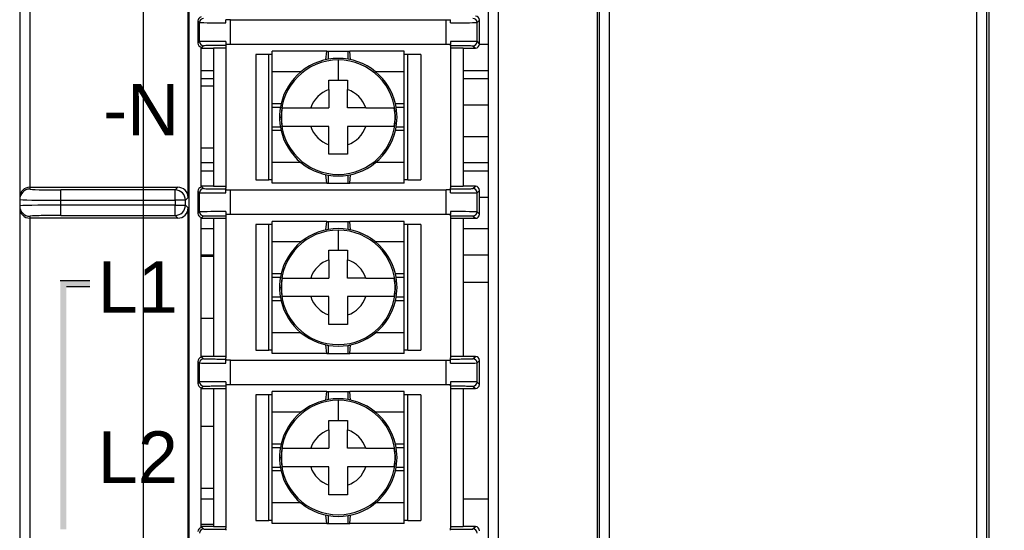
# Model space of a CAD drawing. Extents: x 14074 to 14381, y -3030 to -2703.
# Tile 12 of 18: x 14074 to 14122, y -2818 to -2794. Entities that reach past the tile are written whole.
import ezdxf

# ---------------------------------------------------------------- set-up
doc = ezdxf.new("R2010")
doc.units = 0
doc.layers.get('0').update_dxf_attribs({"linetype": 'CONTINUOUS'})
doc.layers.get('DEFPOINTS').update_dxf_attribs({"color": 8, "linetype": 'CONTINUOUS'})
doc.styles.add('DIMEMSIONS', font='isocp.shx', dxfattribs={"bigfont": 'chineset.shx'})
doc.styles.get("Standard").update_dxf_attribs({"font": 'PMingLiU.ttf'})
doc.dimstyles.new('ISO-25', dxfattribs={"dimtxt": 3, "dimasz": 3, "dimexe": 1, "dimexo": 1, "dimgap": 2, "dimtad": 2, "dimtih": 1, "dimtoh": 1, "dimtxsty": 'STANDARD', "dimcen": 0, "dimclrd": 256, "dimclre": 256, "dimclrt": 256, "dimazin": 3, "dimtfac": 1, "dimtmove": 0, "dimatfit": 3})

# ---------------------------------------------------------------- blocks, each defined once
blk = doc.blocks.new('*D5')
for p, q in [((14080.498, -2882.175), (14080.498, -2718.393)), ((14138.498, -2732.175), (14138.498, -2718.393)), ((14083.498, -2719.393), (14135.498, -2719.393))]:
    blk.add_line(p, q)
for points in [[(14083.498, -2718.893), (14083.498, -2719.893), (14080.498, -2719.393)], [(14135.498, -2718.893), (14135.498, -2719.893), (14138.498, -2719.393)]]:
    blk.add_solid(points)
at = {"layer": 'DEFPOINTS', "color": 0}
for p in [(14138.498, -2719.393), (14138.498, -2733.175), (14080.498, -2883.175)]:
    blk.add_point(p, dxfattribs=at)
at = {"insert": (14109.498, -2715.695), "char_height": 3, "attachment_point": 5}
blk.add_mtext('58', dxfattribs=at)
blk = doc.blocks.new('*D7')
for p, q in [((14139.498, -2733.175), (14153.144, -2733.175)), ((14152.144, -2736.175), (14152.144, -2880.175)), ((14081.498, -2883.175), (14153.144, -2883.175))]:
    blk.add_line(p, q)
for points in [[(14151.644, -2736.175), (14152.644, -2736.175), (14152.144, -2733.175)], [(14151.644, -2880.175), (14152.644, -2880.175), (14152.144, -2883.175)]]:
    blk.add_solid(points)
at = {"layer": 'DEFPOINTS', "color": 0}
for p in [(14138.498, -2733.175), (14080.498, -2883.175), (14152.144, -2883.175)]:
    blk.add_point(p, dxfattribs=at)
at = {"insert": (14157.008, -2808.175), "char_height": 3, "attachment_point": 5}
blk.add_mtext('150', dxfattribs=at)
blk = doc.blocks.new('*D8')
for p, q in [((14107.056, -2727.175), (14163.235, -2727.175)), ((14162.235, -2730.175), (14162.235, -2886.175)), ((14107.056, -2889.175), (14163.235, -2889.175))]:
    blk.add_line(p, q)
for points in [[(14161.735, -2730.175), (14162.735, -2730.175), (14162.235, -2727.175)], [(14161.735, -2886.175), (14162.735, -2886.175), (14162.235, -2889.175)]]:
    blk.add_solid(points)
at = {"layer": 'DEFPOINTS', "color": 0}
for p in [(14106.056, -2727.175), (14106.056, -2889.175), (14162.235, -2889.175)]:
    blk.add_point(p, dxfattribs=at)
at = {"insert": (14167.1, -2808.175), "char_height": 3, "attachment_point": 5}
blk.add_mtext('162', dxfattribs=at)

msp = doc.modelspace()

# ---------------------------------------------------------------- hatches: boundary and pattern name
h = msp.add_hatch(color=256)
h.dxf.hatch_style = 1
h.paths.add_polyline_path([(14076.465, -2818.403), (14076.765, -2818.403), (14076.765, -2806.642), (14077.904, -2806.642), (14077.904, -2806.342), (14076.465, -2806.342)])

# ---------------------------------------------------------------- linework, layer by layer
for p, q in [((14121.498, -2760.688), (14121.498, -2870.276)), ((14074.498, -2768.484), (14074.498, -2802.306)), ((14074.998, -2801.819), (14074.998, -2768.475)), ((14082.667, -2802.319), (14082.667, -2768.475)), ((14082.698, -2768.475), (14082.698, -2869.675)), ((14102.603, -2768.975), (14102.603, -2869.85)), ((14103.103, -2870.35), (14103.103, -2768.975)), ((14120.906, -2768.975), (14120.906, -2870.184)), ((14121.406, -2870.184), (14121.406, -2768.975)), ((14097.211, -2773.475), (14097.211, -2864.675)), ((14097.711, -2864.675), (14097.711, -2773.475)), ((14102.498, -2773.475), (14102.498, -2864.675)), ((14083.218, -2793.836), (14083.141, -2793.762)), ((14083.141, -2793.762), (14083.141, -2794.836)), ((14083.218, -2794.762), (14083.218, -2793.836)), ((14083.218, -2793.836), (14083.218, -2793.836)), ((14084.718, -2793.699), (14084.498, -2793.699)), ((14084.498, -2793.847), (14084.498, -2793.699)), ((14084.718, -2793.699), (14095.178, -2793.699)), ((14084.718, -2794.899), (14084.718, -2793.699)), ((14095.178, -2794.899), (14095.178, -2793.699)), ((14095.178, -2793.699), (14095.398, -2793.699)), ((14095.398, -2793.847), (14095.398, -2793.699)), ((14096.678, -2793.836), (14096.798, -2793.721)), ((14096.678, -2794.762), (14096.678, -2793.836)), ((14096.798, -2794.877), (14096.798, -2793.721)), ((14083.218, -2794.762), (14083.141, -2794.836)), ((14084.498, -2794.751), (14084.498, -2794.899)), ((14095.398, -2794.751), (14095.398, -2794.899)), ((14096.678, -2794.762), (14096.678, -2794.762)), ((14096.678, -2794.762), (14096.798, -2794.877)), ((14083.418, -2794.962), (14083.298, -2795.077)), ((14083.298, -2801.816), (14083.298, -2795.032)), ((14083.298, -2795.077), (14083.898, -2795.077)), ((14083.898, -2795.069), (14084.498, -2795.069)), ((14083.898, -2795.069), (14083.898, -2801.779)), ((14084.718, -2794.899), (14084.498, -2794.899)), ((14084.498, -2794.951), (14084.498, -2795.003)), ((14084.498, -2795.003), (14084.498, -2801.845)), ((14095.178, -2794.899), (14084.718, -2794.899)), ((14089.39, -2795.224), (14086.748, -2795.224)), ((14086.748, -2796.224), (14086.748, -2795.224)), ((14089.352, -2795.637), (14089.39, -2795.224)), ((14089.39, -2795.224), (14089.471, -2795.224)), ((14089.471, -2795.224), (14090.425, -2795.224)), ((14089.471, -2795.614), (14089.471, -2795.224)), ((14090.425, -2795.224), (14090.506, -2795.224)), ((14090.425, -2795.614), (14090.425, -2795.224)), ((14093.148, -2795.224), (14090.506, -2795.224)), ((14090.544, -2795.637), (14090.506, -2795.224)), ((14093.148, -2796.224), (14093.148, -2795.224)), ((14095.398, -2794.899), (14095.178, -2794.899)), ((14095.398, -2794.951), (14095.398, -2795.003)), ((14095.398, -2795.003), (14095.398, -2801.845)), ((14095.398, -2795.069), (14095.998, -2795.069)), ((14095.998, -2795.069), (14095.998, -2801.779)), ((14095.998, -2795.077), (14096.598, -2795.077)), ((14096.478, -2794.962), (14096.598, -2795.077)), ((14096.798, -2794.887), (14097.211, -2794.887)), ((14085.949, -2795.382), (14085.949, -2801.466)), ((14086.573, -2795.382), (14085.949, -2795.382)), ((14086.748, -2795.382), (14086.573, -2795.382)), ((14086.573, -2801.466), (14086.573, -2795.382)), ((14093.323, -2795.382), (14093.148, -2795.382)), ((14093.948, -2795.382), (14093.323, -2795.382)), ((14093.323, -2801.466), (14093.323, -2795.382)), ((14093.948, -2795.382), (14093.948, -2801.466)), ((14083.298, -2796.157), (14083.898, -2796.157)), ((14088.136, -2796.224), (14086.748, -2796.224)), ((14086.748, -2797.774), (14086.748, -2796.224)), ((14093.148, -2796.224), (14091.76, -2796.224)), ((14093.148, -2797.774), (14093.148, -2796.224)), ((14095.998, -2796.157), (14097.211, -2796.157)), ((14083.298, -2796.557), (14083.898, -2796.557)), ((14095.998, -2796.557), (14097.211, -2796.557)), ((14083.898, -2796.925), (14083.298, -2796.925)), ((14087.173, -2797.774), (14086.748, -2797.774)), ((14086.748, -2797.947), (14086.748, -2797.774)), ((14086.748, -2798.901), (14086.748, -2797.947)), ((14087.138, -2797.947), (14086.748, -2797.947)), ((14093.148, -2797.774), (14092.723, -2797.774)), ((14093.148, -2797.947), (14092.758, -2797.947)), ((14093.148, -2797.947), (14093.148, -2797.774)), ((14093.148, -2798.901), (14093.148, -2797.947)), ((14095.998, -2797.827), (14097.211, -2797.827)), ((14087.098, -2798.424), (14087.173, -2798.424)), ((14087.138, -2798.901), (14086.748, -2798.901)), ((14086.748, -2799.074), (14086.748, -2798.901)), ((14087.173, -2799.074), (14086.748, -2799.074)), ((14086.748, -2800.624), (14086.748, -2799.074)), ((14093.148, -2799.074), (14092.723, -2799.074)), ((14093.148, -2798.901), (14092.758, -2798.901)), ((14093.148, -2799.074), (14093.148, -2798.901)), ((14093.148, -2800.624), (14093.148, -2799.074)), ((14095.998, -2799.357), (14097.211, -2799.357)), ((14083.898, -2799.925), (14083.298, -2799.925)), ((14083.298, -2800.627), (14083.898, -2800.627)), ((14088.136, -2800.624), (14086.748, -2800.624)), ((14086.748, -2801.624), (14086.748, -2800.624)), ((14093.148, -2800.624), (14091.76, -2800.624)), ((14093.148, -2801.624), (14093.148, -2800.624)), ((14095.998, -2800.627), (14097.211, -2800.627)), ((14083.298, -2801.027), (14083.898, -2801.027)), ((14085.949, -2801.466), (14086.573, -2801.466)), ((14086.748, -2801.466), (14086.573, -2801.466)), ((14089.39, -2801.624), (14089.352, -2801.211)), ((14089.471, -2801.624), (14089.471, -2801.234)), ((14090.425, -2801.624), (14090.425, -2801.234)), ((14090.506, -2801.624), (14090.544, -2801.211)), ((14093.323, -2801.466), (14093.148, -2801.466)), ((14093.323, -2801.466), (14093.948, -2801.466)), ((14095.998, -2801.027), (14097.211, -2801.027)), ((14074.998, -2801.911), (14074.998, -2801.819)), ((14074.998, -2801.819), (14082.167, -2801.819)), ((14076.498, -2802.45), (14076.498, -2801.95)), ((14082.036, -2801.95), (14076.498, -2801.95)), ((14082.167, -2801.819), (14082.036, -2801.95)), ((14082.036, -2802.45), (14082.036, -2801.95)), ((14083.898, -2801.771), (14083.298, -2801.771)), ((14083.298, -2801.771), (14083.418, -2801.886)), ((14084.498, -2801.779), (14083.898, -2801.779)), ((14084.498, -2801.897), (14084.498, -2801.845)), ((14084.498, -2801.949), (14084.718, -2801.949)), ((14084.498, -2802.097), (14084.498, -2801.949)), ((14084.718, -2801.949), (14095.178, -2801.949)), ((14084.718, -2803.149), (14084.718, -2801.949)), ((14089.39, -2801.624), (14086.748, -2801.624)), ((14089.39, -2801.624), (14089.471, -2801.624)), ((14089.471, -2801.624), (14090.425, -2801.624)), ((14090.425, -2801.624), (14090.506, -2801.624)), ((14093.148, -2801.624), (14090.506, -2801.624)), ((14095.178, -2803.149), (14095.178, -2801.949)), ((14095.398, -2801.949), (14095.178, -2801.949)), ((14095.998, -2801.779), (14095.398, -2801.779)), ((14095.398, -2801.897), (14095.398, -2801.845)), ((14095.398, -2802.097), (14095.398, -2801.949)), ((14096.598, -2801.771), (14095.998, -2801.771)), ((14096.478, -2801.886), (14096.598, -2801.771)), ((14074.498, -2802.306), (14074.498, -2802.411)), ((14074.498, -2802.411), (14074.498, -2802.727)), ((14082.535, -2802.45), (14082.667, -2802.319)), ((14083.141, -2802.012), (14083.218, -2802.086)), ((14083.141, -2802.012), (14083.141, -2803.086)), ((14083.218, -2803.012), (14083.218, -2802.086)), ((14096.678, -2802.086), (14096.798, -2801.971)), ((14096.678, -2803.012), (14096.678, -2802.086)), ((14096.798, -2803.127), (14096.798, -2801.971)), ((14096.798, -2802.297), (14097.211, -2802.297)), ((14074.498, -2802.727), (14074.498, -2802.832)), ((14074.498, -2802.832), (14074.498, -2843.556)), ((14076.498, -2802.45), (14082.036, -2802.45)), ((14076.498, -2802.688), (14076.498, -2802.45)), ((14076.498, -2803.188), (14076.498, -2802.688)), ((14082.036, -2802.688), (14076.498, -2802.688)), ((14082.535, -2802.45), (14082.036, -2802.45)), ((14082.036, -2802.45), (14082.036, -2802.688)), ((14082.036, -2802.688), (14082.535, -2802.688)), ((14082.036, -2803.188), (14082.036, -2802.688)), ((14082.535, -2802.688), (14082.535, -2802.45)), ((14082.667, -2802.819), (14082.535, -2802.688)), ((14082.667, -2843.569), (14082.667, -2802.819)), ((14074.998, -2803.319), (14074.998, -2803.227)), ((14074.998, -2843.069), (14074.998, -2803.319)), ((14082.167, -2803.319), (14074.998, -2803.319)), ((14076.498, -2803.188), (14082.036, -2803.188)), ((14082.036, -2803.188), (14082.167, -2803.319)), ((14083.141, -2803.086), (14083.218, -2803.012)), ((14083.298, -2803.327), (14083.418, -2803.212)), ((14083.298, -2810.066), (14083.298, -2803.282)), ((14083.298, -2803.327), (14083.898, -2803.327)), ((14083.898, -2803.319), (14084.498, -2803.319)), ((14083.898, -2803.319), (14083.898, -2810.029)), ((14084.498, -2803.001), (14084.498, -2803.149)), ((14084.718, -2803.149), (14084.498, -2803.149)), ((14084.498, -2803.201), (14084.498, -2803.253)), ((14084.498, -2803.253), (14084.498, -2810.095)), ((14095.178, -2803.149), (14084.718, -2803.149)), ((14095.398, -2803.149), (14095.178, -2803.149)), ((14095.398, -2803.001), (14095.398, -2803.149)), ((14095.398, -2803.201), (14095.398, -2803.253)), ((14095.398, -2803.253), (14095.398, -2810.095)), ((14095.398, -2803.319), (14095.998, -2803.319)), ((14095.998, -2803.319), (14095.998, -2810.029)), ((14095.998, -2803.327), (14096.598, -2803.327)), ((14096.478, -2803.212), (14096.598, -2803.327)), ((14096.678, -2803.012), (14096.678, -2803.012)), ((14096.678, -2803.012), (14096.798, -2803.127)), ((14083.298, -2803.827), (14083.898, -2803.827)), ((14085.949, -2803.632), (14085.949, -2809.716)), ((14086.573, -2803.632), (14085.949, -2803.632)), ((14086.748, -2803.632), (14086.573, -2803.632)), ((14086.573, -2809.716), (14086.573, -2803.632)), ((14089.39, -2803.474), (14086.748, -2803.474)), ((14086.748, -2804.474), (14086.748, -2803.474)), ((14089.352, -2803.887), (14089.39, -2803.474)), ((14089.39, -2803.474), (14089.471, -2803.474)), ((14089.471, -2803.474), (14090.425, -2803.474)), ((14089.471, -2803.864), (14089.471, -2803.474)), ((14090.425, -2803.474), (14090.506, -2803.474)), ((14090.425, -2803.864), (14090.425, -2803.474)), ((14093.148, -2803.474), (14090.506, -2803.474)), ((14090.544, -2803.887), (14090.506, -2803.474)), ((14093.148, -2804.474), (14093.148, -2803.474)), ((14093.323, -2803.632), (14093.148, -2803.632)), ((14093.948, -2803.632), (14093.323, -2803.632)), ((14093.323, -2809.716), (14093.323, -2803.632)), ((14093.948, -2803.632), (14093.948, -2809.716)), ((14095.998, -2803.827), (14097.211, -2803.827)), ((14088.136, -2804.474), (14086.748, -2804.474)), ((14086.748, -2806.024), (14086.748, -2804.474)), ((14093.148, -2804.474), (14091.76, -2804.474)), ((14093.148, -2806.024), (14093.148, -2804.474)), ((14083.298, -2805.097), (14083.898, -2805.097)), ((14083.898, -2805.175), (14083.298, -2805.175)), ((14095.998, -2805.097), (14097.211, -2805.097)), ((14087.173, -2806.024), (14086.748, -2806.024)), ((14086.748, -2806.197), (14086.748, -2806.024)), ((14086.748, -2807.151), (14086.748, -2806.197)), ((14087.138, -2806.197), (14086.748, -2806.197)), ((14093.148, -2806.024), (14092.723, -2806.024)), ((14093.148, -2806.197), (14092.758, -2806.197)), ((14093.148, -2806.197), (14093.148, -2806.024)), ((14093.148, -2807.151), (14093.148, -2806.197)), ((14076.465, -2806.342), (14077.904, -2806.342)), ((14076.465, -2806.342), (14077.904, -2806.342)), ((14077.904, -2806.642), (14076.765, -2806.642)), ((14077.904, -2806.642), (14076.765, -2806.642)), ((14087.098, -2806.674), (14087.173, -2806.674)), ((14097.211, -2806.445), (14095.998, -2806.445)), ((14087.138, -2807.151), (14086.748, -2807.151)), ((14086.748, -2807.324), (14086.748, -2807.151)), ((14093.148, -2807.151), (14092.758, -2807.151)), ((14093.148, -2807.324), (14093.148, -2807.151)), ((14087.173, -2807.324), (14086.748, -2807.324)), ((14086.748, -2808.874), (14086.748, -2807.324)), ((14093.148, -2807.324), (14092.723, -2807.324)), ((14093.148, -2808.874), (14093.148, -2807.324)), ((14083.898, -2808.175), (14083.298, -2808.175)), ((14088.136, -2808.874), (14086.748, -2808.874)), ((14086.748, -2809.874), (14086.748, -2808.874)), ((14093.148, -2808.874), (14091.76, -2808.874)), ((14093.148, -2809.874), (14093.148, -2808.874)), ((14089.39, -2809.874), (14089.352, -2809.461)), ((14089.471, -2809.874), (14089.471, -2809.484)), ((14090.425, -2809.874), (14090.425, -2809.484)), ((14090.506, -2809.874), (14090.544, -2809.461)), ((14083.898, -2810.021), (14083.298, -2810.021)), ((14083.298, -2810.021), (14083.418, -2810.136)), ((14084.498, -2810.029), (14083.898, -2810.029)), ((14085.949, -2809.716), (14086.573, -2809.716)), ((14086.748, -2809.716), (14086.573, -2809.716)), ((14089.39, -2809.874), (14086.748, -2809.874)), ((14089.39, -2809.874), (14089.471, -2809.874)), ((14089.471, -2809.874), (14090.425, -2809.874)), ((14090.425, -2809.874), (14090.506, -2809.874)), ((14093.148, -2809.874), (14090.506, -2809.874)), ((14093.323, -2809.716), (14093.148, -2809.716)), ((14093.323, -2809.716), (14093.948, -2809.716)), ((14095.998, -2810.029), (14095.398, -2810.029)), ((14096.598, -2810.021), (14095.998, -2810.021)), ((14096.478, -2810.136), (14096.598, -2810.021)), ((14083.141, -2810.262), (14083.218, -2810.336)), ((14083.141, -2810.262), (14083.141, -2811.336)), ((14083.218, -2811.262), (14083.218, -2810.336)), ((14084.498, -2810.147), (14084.498, -2810.095)), ((14084.718, -2810.199), (14084.498, -2810.199)), ((14084.498, -2810.347), (14084.498, -2810.199)), ((14084.718, -2810.199), (14095.178, -2810.199)), ((14084.718, -2811.399), (14084.718, -2810.199)), ((14095.178, -2811.399), (14095.178, -2810.199)), ((14095.178, -2810.199), (14095.398, -2810.199)), ((14095.398, -2810.147), (14095.398, -2810.095)), ((14095.398, -2810.347), (14095.398, -2810.199)), ((14096.678, -2810.336), (14096.798, -2810.221)), ((14096.678, -2811.262), (14096.678, -2810.336)), ((14096.798, -2811.377), (14096.798, -2810.221)), ((14083.141, -2811.336), (14083.218, -2811.262)), ((14083.298, -2811.577), (14083.418, -2811.462)), ((14084.498, -2811.251), (14084.498, -2811.399)), ((14084.718, -2811.399), (14084.498, -2811.399)), ((14084.498, -2811.451), (14084.498, -2811.503)), ((14084.498, -2811.503), (14084.498, -2818.345)), ((14095.178, -2811.399), (14084.718, -2811.399)), ((14095.398, -2811.399), (14095.178, -2811.399)), ((14095.398, -2811.251), (14095.398, -2811.399)), ((14095.398, -2811.451), (14095.398, -2811.503)), ((14095.398, -2811.503), (14095.398, -2818.345)), ((14096.478, -2811.462), (14096.598, -2811.577)), ((14096.678, -2811.262), (14096.678, -2811.262)), ((14096.678, -2811.262), (14096.798, -2811.377)), ((14083.298, -2818.316), (14083.298, -2811.532)), ((14083.298, -2811.577), (14083.898, -2811.577)), ((14083.898, -2811.569), (14084.498, -2811.569)), ((14083.898, -2811.569), (14083.898, -2818.279)), ((14085.949, -2811.882), (14085.949, -2817.966)), ((14086.573, -2811.882), (14085.949, -2811.882)), ((14086.748, -2811.882), (14086.573, -2811.882)), ((14086.573, -2817.966), (14086.573, -2811.882)), ((14089.39, -2811.724), (14086.748, -2811.724)), ((14086.748, -2812.724), (14086.748, -2811.724)), ((14089.352, -2812.137), (14089.39, -2811.724)), ((14089.39, -2811.724), (14089.471, -2811.724)), ((14089.471, -2811.724), (14090.425, -2811.724)), ((14089.471, -2812.114), (14089.471, -2811.724)), ((14090.425, -2811.724), (14090.506, -2811.724)), ((14090.425, -2812.114), (14090.425, -2811.724)), ((14093.148, -2811.724), (14090.506, -2811.724)), ((14090.544, -2812.137), (14090.506, -2811.724)), ((14093.148, -2812.724), (14093.148, -2811.724)), ((14093.323, -2811.882), (14093.148, -2811.882)), ((14093.948, -2811.882), (14093.323, -2811.882)), ((14093.323, -2817.966), (14093.323, -2811.882)), ((14093.948, -2811.882), (14093.948, -2817.966)), ((14095.398, -2811.569), (14095.998, -2811.569)), ((14095.998, -2811.569), (14095.998, -2818.279)), ((14095.998, -2811.577), (14096.598, -2811.577)), ((14088.136, -2812.724), (14086.748, -2812.724)), ((14086.748, -2814.274), (14086.748, -2812.724)), ((14093.148, -2812.724), (14091.76, -2812.724)), ((14093.148, -2814.274), (14093.148, -2812.724)), ((14083.898, -2813.425), (14083.298, -2813.425)), ((14087.173, -2814.274), (14086.748, -2814.274)), ((14086.748, -2814.447), (14086.748, -2814.274)), ((14093.148, -2814.274), (14092.723, -2814.274)), ((14093.148, -2814.447), (14093.148, -2814.274)), ((14086.748, -2815.401), (14086.748, -2814.447)), ((14087.138, -2814.447), (14086.748, -2814.447)), ((14093.148, -2814.447), (14092.758, -2814.447)), ((14093.148, -2815.401), (14093.148, -2814.447)), ((14087.098, -2814.924), (14087.173, -2814.924)), ((14087.138, -2815.401), (14086.748, -2815.401)), ((14086.748, -2815.574), (14086.748, -2815.401)), ((14087.173, -2815.574), (14086.748, -2815.574)), ((14086.748, -2817.124), (14086.748, -2815.574)), ((14093.148, -2815.574), (14092.723, -2815.574)), ((14093.148, -2815.401), (14092.758, -2815.401)), ((14093.148, -2815.574), (14093.148, -2815.401)), ((14093.148, -2817.124), (14093.148, -2815.574)), ((14083.898, -2816.425), (14083.298, -2816.425)), ((14083.898, -2816.945), (14083.298, -2816.945)), ((14088.136, -2817.124), (14086.748, -2817.124)), ((14086.748, -2818.124), (14086.748, -2817.124)), ((14093.148, -2817.124), (14091.76, -2817.124)), ((14093.148, -2818.124), (14093.148, -2817.124)), ((14097.211, -2816.945), (14095.998, -2816.945)), ((14089.39, -2818.124), (14089.352, -2817.711)), ((14090.506, -2818.124), (14090.544, -2817.711)), ((14083.898, -2818.175), (14083.298, -2818.175)), ((14085.949, -2817.966), (14086.573, -2817.966)), ((14086.748, -2817.966), (14086.573, -2817.966)), ((14089.39, -2818.124), (14086.748, -2818.124)), ((14089.39, -2818.124), (14089.471, -2818.124)), ((14089.471, -2818.124), (14089.471, -2817.734)), ((14089.471, -2818.124), (14090.425, -2818.124)), ((14090.425, -2818.124), (14090.425, -2817.734)), ((14090.425, -2818.124), (14090.506, -2818.124)), ((14093.148, -2818.124), (14090.506, -2818.124)), ((14093.323, -2817.966), (14093.148, -2817.966)), ((14093.323, -2817.966), (14093.948, -2817.966)), ((14083.898, -2818.271), (14083.298, -2818.271)), ((14083.298, -2818.271), (14083.418, -2818.386)), ((14084.498, -2818.279), (14083.898, -2818.279)), ((14084.498, -2818.397), (14084.498, -2818.345)), ((14095.998, -2818.279), (14095.398, -2818.279)), ((14095.398, -2818.397), (14095.398, -2818.345)), ((14096.598, -2818.271), (14095.998, -2818.271)), ((14096.478, -2818.386), (14096.598, -2818.271))]:
    msp.add_line(p, q)
for centre, radius, start, end in [((14089.948, -2798.424), 2.775, 90, 180), ((14089.948, -2798.424), 2.775, 180, 90), ((14089.948, -2798.424), 2.85, 50.5275, 129.4725), ((14089.948, -2798.424), 2.85, 129.4725, 166.8165), ((14089.948, -2798.424), 2.85, 13.1835, 50.5275), ((14089.948, -2798.424), 1.412, 108.5858, 161.4142), ((14089.948, -2798.424), 1.412, 18.5858, 71.4142), ((14089.948, -2798.424), 2.85, 166.8165, 180), ((14089.948, -2798.424), 2.755, 170.5995, 189.4005), ((14089.948, -2798.424), 2.755, 350.5995, 9.4005), ((14089.948, -2798.424), 2.85, 346.8165, 13.1835), ((14089.948, -2798.424), 2.85, 180, 193.1835), ((14089.948, -2798.424), 2.85, 193.1835, 230.5275), ((14089.948, -2798.424), 1.412, 198.5858, 251.4142), ((14089.948, -2798.424), 1.412, 288.5858, 341.4142), ((14089.948, -2798.424), 2.85, 309.4725, 346.8165), ((14089.948, -2798.424), 2.85, 230.5275, 309.4725), ((14089.948, -2806.674), 2.85, 50.5275, 129.4725), ((14089.948, -2806.674), 2.775, 90, 180), ((14089.948, -2806.674), 2.775, 180, 90), ((14089.948, -2806.674), 2.85, 129.4725, 166.8165), ((14089.948, -2806.674), 2.85, 13.1835, 50.5275), ((14089.948, -2806.674), 1.412, 108.5858, 161.4142), ((14089.948, -2806.674), 1.412, 18.5858, 71.4142), ((14089.948, -2806.674), 2.85, 166.8165, 180), ((14089.948, -2806.674), 2.755, 170.5995, 189.4005), ((14089.948, -2806.674), 2.755, 350.5995, 9.4005), ((14089.948, -2806.674), 2.85, 346.8165, 13.1835), ((14089.948, -2806.674), 2.85, 180, 193.1835), ((14089.948, -2806.674), 1.412, 198.5858, 251.4142), ((14089.948, -2806.674), 1.412, 288.5858, 341.4142), ((14089.948, -2806.674), 2.85, 193.1835, 230.5275), ((14089.948, -2806.674), 2.85, 309.4725, 346.8165), ((14089.948, -2806.674), 2.85, 230.5275, 309.4725), ((14089.948, -2814.924), 2.775, 90, 180), ((14089.948, -2814.924), 2.775, 180, 90), ((14089.948, -2814.924), 2.85, 50.5275, 129.4725), ((14089.948, -2814.924), 2.85, 129.4725, 166.8165), ((14089.948, -2814.924), 2.85, 13.1835, 50.5275), ((14089.948, -2814.924), 1.412, 108.5858, 161.4142), ((14089.948, -2814.924), 1.412, 18.5858, 71.4142), ((14089.948, -2814.924), 2.85, 166.8165, 180), ((14089.948, -2814.924), 2.85, 346.8165, 13.1835), ((14089.948, -2814.924), 2.755, 170.5995, 189.4005), ((14089.948, -2814.924), 2.755, 350.5995, 9.4005), ((14089.948, -2814.924), 2.85, 180, 193.1835), ((14089.948, -2814.924), 2.85, 193.1835, 230.5275), ((14089.948, -2814.924), 1.412, 198.5858, 251.4142), ((14089.948, -2814.924), 1.412, 288.5858, 341.4142), ((14089.948, -2814.924), 2.85, 309.4725, 346.8165), ((14089.948, -2814.924), 2.85, 230.5275, 309.4725)]:
    msp.add_arc(centre, radius, start, end)
for centre, major_axis, ratio, start_param, end_param in [((14083.341, -2793.762), (0.144, -0.139), 0.999921, 2.552103, 3.908384), ((14083.418, -2793.836), (0.139, 0.144), 0.999921, 0.766871, 2.337588), ((14084.718, -2793.836), (-1.5, 0), 0.007563, 0.009045, 1.42384), ((14095.178, -2793.836), (1.5, 0), 0.007563, 4.859347, 6.27414), ((14096.478, -2793.836), (0.139, -0.144), 0.999921, 0.804005, 2.374722), ((14096.598, -2793.721), (-0.144, -0.139), 0.999921, 2.374801, 3.945518), ((14084.718, -2794.762), (-1.5, 0), 0.007563, 4.859347, 6.27414), ((14083.418, -2794.762), (-0.139, 0.144), 0.999921, 0.804005, 2.374722), ((14095.178, -2794.762), (1.5, 0), 0.007563, 0.009045, 1.42384), ((14096.478, -2794.762), (-0.139, -0.144), 0.999921, 0.766871, 2.337588), ((14083.341, -2794.836), (0.144, 0.139), 0.999921, 2.374801, 3.731082), ((14096.598, -2794.877), (-0.144, 0.139), 0.999921, 2.337667, 3.908384), ((14074.998, -2802.306), (-0.5, 0), 0.974157, 4.712389, 6.283185), ((14074.998, -2802.411), (-0.5, 0), 0.999657, 4.712389, 6.283185), ((14076.498, -2801.911), (-1.5, 0), 0.026186, 0, 1.570796), ((14082.036, -2802.45), (-0.354, 0.354), 0.999315, 3.927333, 5.497445), ((14082.167, -2802.319), (0.354, 0.354), 0.999315, 5.49813, 7.068241), ((14083.341, -2802.012), (0.144, -0.139), 0.999921, 2.552103, 3.908384), ((14083.418, -2802.086), (-0.139, -0.144), 0.999921, 3.908608, 5.479195), ((14096.478, -2802.086), (0.139, -0.144), 0.999921, 0.804005, 2.374722), ((14096.598, -2801.971), (-0.144, -0.139), 0.999921, 2.374801, 3.945518), ((14076.498, -2802.411), (2, 0), 0.019639, 3.141593, 4.712389), ((14084.718, -2802.086), (-1.5, 0), 0.007563, 0.009046, 1.423839), ((14095.178, -2802.086), (1.5, 0), 0.007563, 4.859347, 6.27414), ((14076.498, -2802.727), (-2, 0), 0.019639, 4.712389, 6.283185), ((14074.998, -2802.727), (-0.5, 0), 0.999657, 0, 1.570796), ((14074.998, -2802.832), (-0.5, 0), 0.974157, 0, 1.570796), ((14082.036, -2802.688), (0.354, 0.354), 0.999315, 3.927333, 5.497445), ((14082.167, -2802.819), (0.354, -0.354), 0.999315, 5.49813, 7.068241), ((14076.498, -2803.227), (1.5, 0), 0.026186, 1.570796, 3.141593), ((14083.341, -2803.086), (0.144, 0.139), 0.999921, 2.374801, 3.731082), ((14084.718, -2803.012), (-1.5, 0), 0.007563, 4.859346, 6.27414), ((14083.418, -2803.012), (0.139, -0.144), 0.999921, 3.945572, 5.516067), ((14095.178, -2803.012), (1.5, 0), 0.007563, 0.009045, 1.42384), ((14096.478, -2803.012), (-0.139, -0.144), 0.999921, 0.766871, 2.337588), ((14096.598, -2803.127), (-0.144, 0.139), 0.999921, 2.337667, 3.908384), ((14083.341, -2810.262), (0.144, -0.139), 0.999921, 2.552103, 3.908384), ((14096.598, -2810.221), (-0.144, -0.139), 0.999921, 2.374801, 3.945518), ((14083.418, -2810.336), (-0.139, -0.144), 0.999921, 3.908608, 5.479195), ((14084.718, -2810.336), (-1.5, 0), 0.007563, 0.009046, 1.423839), ((14095.178, -2810.336), (1.5, 0), 0.007563, 4.859347, 6.27414), ((14096.478, -2810.336), (0.139, -0.144), 0.999921, 0.804005, 2.374722), ((14083.341, -2811.336), (0.144, 0.139), 0.999921, 2.374801, 3.731082), ((14084.718, -2811.262), (-1.5, 0), 0.007563, 4.859346, 6.27414), ((14083.418, -2811.262), (0.139, -0.144), 0.999921, 3.945572, 5.516067), ((14095.178, -2811.262), (1.5, 0), 0.007563, 0.009045, 1.42384), ((14096.478, -2811.262), (-0.139, -0.144), 0.999921, 0.766871, 2.337588), ((14096.598, -2811.377), (-0.144, 0.139), 0.999921, 2.337667, 3.908384), ((14083.341, -2818.512), (0.144, -0.139), 0.999921, 2.552103, 3.908384), ((14083.418, -2818.586), (-0.139, -0.144), 0.999921, 3.908608, 5.479195), ((14096.478, -2818.586), (0.139, -0.144), 0.999921, 0.804005, 2.374722), ((14096.598, -2818.471), (-0.144, -0.139), 0.999921, 2.374801, 3.945518)]:
    msp.add_ellipse(centre, major_axis=major_axis, ratio=ratio, start_param=start_param, end_param=end_param)
for points, knots in [([(14084.498, -2794.951), (14084.373, -2794.951), (14084.256, -2794.951), (14084.145, -2794.952), (14084.034, -2794.952), (14083.93, -2794.953), (14083.838, -2794.954), (14083.746, -2794.954), (14083.666, -2794.955), (14083.603, -2794.956), (14083.54, -2794.957), (14083.493, -2794.958), (14083.463, -2794.959), (14083.432, -2794.96), (14083.419, -2794.961), (14083.418, -2794.962)], [0, 0, 0, 0, 0.2, 0.2, 0.2, 0.4, 0.4, 0.4, 0.6, 0.6, 0.6, 0.8, 0.8, 0.8, 1, 1, 1, 1]), ([(14087.23, -2797.974), (14087.267, -2797.974), (14087.34, -2797.974), (14087.446, -2797.974), (14087.634, -2797.974), (14087.917, -2797.974), (14088.264, -2797.974), (14088.373, -2797.974), (14088.488, -2797.974), (14088.61, -2797.974)], [0, 0, 0, 0, 0.299884, 0.299884, 0.299884, 0.833184, 0.833184, 0.833184, 1, 1, 1, 1]), ([(14091.286, -2797.974), (14091.673, -2797.974), (14091.998, -2797.974), (14092.241, -2797.974), (14092.444, -2797.974), (14092.588, -2797.974), (14092.653, -2797.974), (14092.658, -2797.974), (14092.662, -2797.974), (14092.666, -2797.974)], [0, 0, 0, 0, 0.526615, 0.526615, 0.526615, 0.96749, 0.96749, 0.96749, 1, 1, 1, 1]), ([(14088.61, -2798.874), (14088.224, -2798.874), (14087.898, -2798.874), (14087.655, -2798.874), (14087.452, -2798.874), (14087.308, -2798.874), (14087.243, -2798.874), (14087.238, -2798.874), (14087.234, -2798.874), (14087.23, -2798.874)], [0, 0, 0, 0, 0.526615, 0.526615, 0.526615, 0.96749, 0.96749, 0.96749, 1, 1, 1, 1]), ([(14092.666, -2798.874), (14092.63, -2798.874), (14092.556, -2798.874), (14092.45, -2798.874), (14092.262, -2798.874), (14091.979, -2798.874), (14091.632, -2798.874), (14091.523, -2798.874), (14091.408, -2798.874), (14091.286, -2798.874)], [0, 0, 0, 0, 0.299884, 0.299884, 0.299884, 0.833184, 0.833184, 0.833184, 1, 1, 1, 1]), ([(14083.418, -2801.886), (14083.419, -2801.887), (14083.432, -2801.888), (14083.463, -2801.889), (14083.493, -2801.89), (14083.54, -2801.891), (14083.603, -2801.892), (14083.667, -2801.893), (14083.746, -2801.893), (14083.838, -2801.894), (14083.93, -2801.895), (14084.034, -2801.896), (14084.145, -2801.896), (14084.256, -2801.897), (14084.373, -2801.897), (14084.498, -2801.897)], [0, 0, 0, 0, 0.2, 0.2, 0.2, 0.4, 0.4, 0.4, 0.6, 0.6, 0.6, 0.8, 0.8, 0.8, 1, 1, 1, 1]), ([(14095.398, -2801.897), (14095.523, -2801.897), (14095.639, -2801.897), (14095.748, -2801.896), (14095.858, -2801.896), (14095.962, -2801.895), (14096.053, -2801.894), (14096.145, -2801.894), (14096.224, -2801.893), (14096.288, -2801.892), (14096.352, -2801.891), (14096.4, -2801.89), (14096.432, -2801.889), (14096.463, -2801.888), (14096.477, -2801.887), (14096.478, -2801.886)], [0, 0, 0, 0, 0.2, 0.2, 0.2, 0.4, 0.4, 0.4, 0.6, 0.6, 0.6, 0.8, 0.8, 0.8, 1, 1, 1, 1]), ([(14083.418, -2803.212), (14083.419, -2803.211), (14083.435, -2803.21), (14083.469, -2803.209), (14083.502, -2803.208), (14083.553, -2803.207), (14083.617, -2803.206), (14083.682, -2803.205), (14083.761, -2803.204), (14083.851, -2803.204), (14083.942, -2803.203), (14084.044, -2803.202), (14084.152, -2803.202), (14084.261, -2803.201), (14084.375, -2803.201), (14084.498, -2803.201)], [0, 0, 0, 0, 0.2, 0.2, 0.2, 0.4, 0.4, 0.4, 0.6, 0.6, 0.6, 0.8, 0.8, 0.8, 1, 1, 1, 1]), ([(14087.23, -2806.224), (14087.267, -2806.224), (14087.34, -2806.224), (14087.446, -2806.224), (14087.634, -2806.224), (14087.917, -2806.224), (14088.264, -2806.224), (14088.373, -2806.224), (14088.488, -2806.224), (14088.61, -2806.224)], [0, 0, 0, 0, 0.299884, 0.299884, 0.299884, 0.833184, 0.833184, 0.833184, 1, 1, 1, 1]), ([(14091.286, -2806.224), (14091.673, -2806.224), (14091.998, -2806.224), (14092.241, -2806.224), (14092.444, -2806.224), (14092.588, -2806.224), (14092.653, -2806.224), (14092.658, -2806.224), (14092.662, -2806.224), (14092.666, -2806.224)], [0, 0, 0, 0, 0.526615, 0.526615, 0.526615, 0.96749, 0.96749, 0.96749, 1, 1, 1, 1]), ([(14088.61, -2807.124), (14088.224, -2807.124), (14087.898, -2807.124), (14087.655, -2807.124), (14087.452, -2807.124), (14087.308, -2807.124), (14087.243, -2807.124), (14087.238, -2807.124), (14087.234, -2807.124), (14087.23, -2807.124)], [0, 0, 0, 0, 0.526615, 0.526615, 0.526615, 0.96749, 0.96749, 0.96749, 1, 1, 1, 1]), ([(14092.666, -2807.124), (14092.63, -2807.124), (14092.556, -2807.124), (14092.45, -2807.124), (14092.262, -2807.124), (14091.979, -2807.124), (14091.632, -2807.124), (14091.523, -2807.124), (14091.408, -2807.124), (14091.286, -2807.124)], [0, 0, 0, 0, 0.299884, 0.299884, 0.299884, 0.833184, 0.833184, 0.833184, 1, 1, 1, 1]), ([(14083.418, -2810.136), (14083.419, -2810.137), (14083.432, -2810.138), (14083.463, -2810.139), (14083.493, -2810.14), (14083.54, -2810.141), (14083.603, -2810.142), (14083.667, -2810.143), (14083.746, -2810.143), (14083.838, -2810.144), (14083.93, -2810.145), (14084.034, -2810.146), (14084.145, -2810.146), (14084.256, -2810.147), (14084.373, -2810.147), (14084.498, -2810.147)], [0, 0, 0, 0, 0.2, 0.2, 0.2, 0.4, 0.4, 0.4, 0.6, 0.6, 0.6, 0.8, 0.8, 0.8, 1, 1, 1, 1]), ([(14095.398, -2810.147), (14095.523, -2810.147), (14095.639, -2810.147), (14095.748, -2810.146), (14095.858, -2810.146), (14095.962, -2810.145), (14096.053, -2810.144), (14096.145, -2810.144), (14096.224, -2810.143), (14096.288, -2810.142), (14096.352, -2810.141), (14096.4, -2810.14), (14096.432, -2810.139), (14096.463, -2810.138), (14096.477, -2810.137), (14096.478, -2810.136)], [0, 0, 0, 0, 0.2, 0.2, 0.2, 0.4, 0.4, 0.4, 0.6, 0.6, 0.6, 0.8, 0.8, 0.8, 1, 1, 1, 1]), ([(14083.418, -2811.462), (14083.419, -2811.461), (14083.435, -2811.46), (14083.469, -2811.459), (14083.502, -2811.458), (14083.553, -2811.457), (14083.617, -2811.456), (14083.682, -2811.455), (14083.761, -2811.454), (14083.851, -2811.454), (14083.942, -2811.453), (14084.044, -2811.452), (14084.152, -2811.452), (14084.261, -2811.451), (14084.375, -2811.451), (14084.498, -2811.451)], [0, 0, 0, 0, 0.2, 0.2, 0.2, 0.4, 0.4, 0.4, 0.6, 0.6, 0.6, 0.8, 0.8, 0.8, 1, 1, 1, 1]), ([(14087.23, -2814.474), (14087.267, -2814.474), (14087.34, -2814.474), (14087.446, -2814.474), (14087.634, -2814.474), (14087.917, -2814.474), (14088.264, -2814.474), (14088.373, -2814.474), (14088.488, -2814.474), (14088.61, -2814.474)], [0, 0, 0, 0, 0.299884, 0.299884, 0.299884, 0.833184, 0.833184, 0.833184, 1, 1, 1, 1]), ([(14091.286, -2814.474), (14091.673, -2814.474), (14091.998, -2814.474), (14092.241, -2814.474), (14092.444, -2814.474), (14092.588, -2814.474), (14092.653, -2814.474), (14092.658, -2814.474), (14092.662, -2814.474), (14092.666, -2814.474)], [0, 0, 0, 0, 0.526615, 0.526615, 0.526615, 0.96749, 0.96749, 0.96749, 1, 1, 1, 1]), ([(14088.61, -2815.374), (14088.224, -2815.374), (14087.898, -2815.374), (14087.655, -2815.374), (14087.452, -2815.374), (14087.308, -2815.374), (14087.243, -2815.374), (14087.238, -2815.374), (14087.234, -2815.374), (14087.23, -2815.374)], [0, 0, 0, 0, 0.526615, 0.526615, 0.526615, 0.96749, 0.96749, 0.96749, 1, 1, 1, 1]), ([(14092.666, -2815.374), (14092.63, -2815.374), (14092.556, -2815.374), (14092.45, -2815.374), (14092.262, -2815.374), (14091.979, -2815.374), (14091.632, -2815.374), (14091.523, -2815.374), (14091.408, -2815.374), (14091.286, -2815.374)], [0, 0, 0, 0, 0.299884, 0.299884, 0.299884, 0.833184, 0.833184, 0.833184, 1, 1, 1, 1]), ([(14083.418, -2818.386), (14083.419, -2818.387), (14083.432, -2818.388), (14083.463, -2818.389), (14083.493, -2818.39), (14083.54, -2818.391), (14083.603, -2818.392), (14083.667, -2818.393), (14083.746, -2818.393), (14083.838, -2818.394), (14083.93, -2818.395), (14084.034, -2818.396), (14084.145, -2818.396), (14084.256, -2818.397), (14084.373, -2818.397), (14084.498, -2818.397)], [0, 0, 0, 0, 0.2, 0.2, 0.2, 0.4, 0.4, 0.4, 0.6, 0.6, 0.6, 0.8, 0.8, 0.8, 1, 1, 1, 1]), ([(14095.398, -2818.397), (14095.523, -2818.397), (14095.639, -2818.397), (14095.748, -2818.396), (14095.858, -2818.396), (14095.962, -2818.395), (14096.053, -2818.394), (14096.145, -2818.394), (14096.224, -2818.393), (14096.288, -2818.392), (14096.352, -2818.391), (14096.4, -2818.39), (14096.432, -2818.389), (14096.463, -2818.388), (14096.477, -2818.387), (14096.478, -2818.386)], [0, 0, 0, 0, 0.2, 0.2, 0.2, 0.4, 0.4, 0.4, 0.6, 0.6, 0.6, 0.8, 0.8, 0.8, 1, 1, 1, 1])]:
    msp.add_open_spline(points, degree=3, knots=knots)
for points in [[(14084.498, -2794.899), (14084.498, -2794.933), (14084.498, -2794.95), (14084.498, -2794.951)], [(14095.398, -2794.951), (14095.398, -2794.95), (14095.398, -2794.933), (14095.398, -2794.899)], [(14095.398, -2794.951), (14095.52, -2794.951), (14095.633, -2794.951), (14095.741, -2794.952)], [(14095.741, -2794.952), (14095.848, -2794.952), (14095.95, -2794.953), (14096.04, -2794.954)], [(14096.04, -2794.954), (14096.13, -2794.954), (14096.208, -2794.955), (14096.274, -2794.956)], [(14096.274, -2794.956), (14096.339, -2794.957), (14096.391, -2794.958), (14096.426, -2794.959)], [(14096.426, -2794.959), (14096.46, -2794.96), (14096.477, -2794.961), (14096.478, -2794.962)], [(14089.498, -2797.086), (14089.498, -2796.929), (14089.498, -2796.774), (14089.498, -2796.624)], [(14089.498, -2796.624), (14089.648, -2796.624), (14089.798, -2796.624), (14089.948, -2796.624)], [(14089.948, -2796.624), (14090.098, -2796.624), (14090.248, -2796.624), (14090.398, -2796.624)], [(14090.398, -2796.624), (14090.398, -2796.775), (14090.398, -2796.929), (14090.398, -2797.086)], [(14089.498, -2800.224), (14089.498, -2800.073), (14089.498, -2799.919), (14089.498, -2799.762)], [(14090.398, -2799.762), (14090.398, -2799.919), (14090.398, -2800.074), (14090.398, -2800.224)], [(14090.398, -2800.224), (14090.099, -2800.224), (14089.799, -2800.224), (14089.498, -2800.224)], [(14084.498, -2801.897), (14084.498, -2801.898), (14084.498, -2801.915), (14084.498, -2801.949)], [(14095.398, -2801.949), (14095.398, -2801.915), (14095.398, -2801.898), (14095.398, -2801.897)], [(14084.498, -2803.149), (14084.498, -2803.183), (14084.498, -2803.2), (14084.498, -2803.201)], [(14095.398, -2803.201), (14095.398, -2803.2), (14095.398, -2803.183), (14095.398, -2803.149)], [(14095.398, -2803.201), (14095.52, -2803.201), (14095.633, -2803.201), (14095.741, -2803.202)], [(14095.741, -2803.202), (14095.848, -2803.202), (14095.95, -2803.203), (14096.04, -2803.204)], [(14096.04, -2803.204), (14096.13, -2803.204), (14096.208, -2803.205), (14096.274, -2803.206)], [(14096.274, -2803.206), (14096.339, -2803.207), (14096.391, -2803.208), (14096.426, -2803.209)], [(14096.426, -2803.209), (14096.46, -2803.21), (14096.477, -2803.211), (14096.478, -2803.212)], [(14089.498, -2805.336), (14089.498, -2805.179), (14089.498, -2805.024), (14089.498, -2804.874)], [(14089.498, -2804.874), (14089.648, -2804.874), (14089.798, -2804.874), (14089.948, -2804.874)], [(14089.948, -2804.874), (14090.098, -2804.874), (14090.248, -2804.874), (14090.398, -2804.874)], [(14090.398, -2804.874), (14090.398, -2805.025), (14090.398, -2805.179), (14090.398, -2805.336)], [(14089.498, -2808.474), (14089.498, -2808.323), (14089.498, -2808.169), (14089.498, -2808.012)], [(14090.398, -2808.012), (14090.398, -2808.169), (14090.398, -2808.324), (14090.398, -2808.474)], [(14090.398, -2808.474), (14090.099, -2808.474), (14089.799, -2808.474), (14089.498, -2808.474)], [(14084.498, -2810.147), (14084.498, -2810.148), (14084.498, -2810.165), (14084.498, -2810.199)], [(14095.398, -2810.199), (14095.398, -2810.165), (14095.398, -2810.148), (14095.398, -2810.147)], [(14084.498, -2811.399), (14084.498, -2811.433), (14084.498, -2811.45), (14084.498, -2811.451)], [(14095.398, -2811.451), (14095.398, -2811.45), (14095.398, -2811.433), (14095.398, -2811.399)], [(14095.398, -2811.451), (14095.52, -2811.451), (14095.633, -2811.451), (14095.741, -2811.452)], [(14095.741, -2811.452), (14095.848, -2811.452), (14095.95, -2811.453), (14096.04, -2811.454)], [(14096.04, -2811.454), (14096.13, -2811.454), (14096.208, -2811.455), (14096.274, -2811.456)], [(14096.274, -2811.456), (14096.339, -2811.457), (14096.391, -2811.458), (14096.426, -2811.459)], [(14096.426, -2811.459), (14096.46, -2811.46), (14096.477, -2811.461), (14096.478, -2811.462)], [(14089.498, -2813.586), (14089.498, -2813.429), (14089.498, -2813.274), (14089.498, -2813.124)], [(14089.498, -2813.124), (14089.648, -2813.124), (14089.798, -2813.124), (14089.948, -2813.124)], [(14089.948, -2813.124), (14090.098, -2813.124), (14090.248, -2813.124), (14090.398, -2813.124)], [(14090.398, -2813.124), (14090.398, -2813.275), (14090.398, -2813.429), (14090.398, -2813.586)], [(14089.498, -2816.724), (14089.498, -2816.573), (14089.498, -2816.419), (14089.498, -2816.262)], [(14090.398, -2816.262), (14090.398, -2816.419), (14090.398, -2816.574), (14090.398, -2816.724)], [(14090.398, -2816.724), (14090.099, -2816.724), (14089.799, -2816.724), (14089.498, -2816.724)], [(14084.498, -2818.397), (14084.498, -2818.398), (14084.498, -2818.415), (14084.498, -2818.449)], [(14095.398, -2818.449), (14095.398, -2818.415), (14095.398, -2818.398), (14095.398, -2818.397)]]:
    msp.add_open_spline(points, degree=3)
for points, weights in [([(14089.948, -2795.649), (14089.948, -2795.731), (14089.948, -2796.624)], [1, 0.829475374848, 0.964862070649]), ([(14089.498, -2797.086), (14089.498, -2797.698), (14089.498, -2797.974)], [2.84172011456, 4.12856994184, 4.8701670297]), ([(14090.398, -2797.974), (14090.398, -2797.698), (14090.398, -2797.086)], [4.87016702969, 4.12856994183, 2.84172011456]), ([(14088.61, -2797.974), (14089.222, -2797.974), (14089.498, -2797.974)], [2.84172011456, 4.12856994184, 4.8701670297]), ([(14091.286, -2797.974), (14090.674, -2797.974), (14090.398, -2797.974)], [2.84172011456, 4.12856994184, 4.8701670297]), ([(14089.498, -2798.874), (14089.222, -2798.874), (14088.61, -2798.874)], [4.87016702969, 4.12856994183, 2.84172011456]), ([(14089.498, -2799.762), (14089.498, -2799.15), (14089.498, -2798.874)], [2.84172011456, 4.12856994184, 4.8701670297]), ([(14090.398, -2798.874), (14090.398, -2799.15), (14090.398, -2799.762)], [4.87016702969, 4.12856994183, 2.84172011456]), ([(14091.286, -2798.874), (14090.674, -2798.874), (14090.398, -2798.874)], [2.84172011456, 4.12856994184, 4.8701670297]), ([(14089.948, -2803.899), (14089.948, -2803.981), (14089.948, -2804.874)], [1, 0.829475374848, 0.964862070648]), ([(14089.498, -2805.336), (14089.498, -2805.948), (14089.498, -2806.224)], [2.84172011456, 4.12856994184, 4.8701670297]), ([(14090.398, -2806.224), (14090.398, -2805.948), (14090.398, -2805.336)], [4.87016702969, 4.12856994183, 2.84172011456]), ([(14088.61, -2806.224), (14089.222, -2806.224), (14089.498, -2806.224)], [2.84172011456, 4.12856994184, 4.8701670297]), ([(14091.286, -2806.224), (14090.674, -2806.224), (14090.398, -2806.224)], [2.84172011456, 4.12856994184, 4.8701670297]), ([(14089.498, -2807.124), (14089.222, -2807.124), (14088.61, -2807.124)], [4.87016702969, 4.12856994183, 2.84172011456]), ([(14089.498, -2808.012), (14089.498, -2807.4), (14089.498, -2807.124)], [2.84172011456, 4.12856994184, 4.8701670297]), ([(14090.398, -2807.124), (14090.398, -2807.4), (14090.398, -2808.012)], [4.87016702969, 4.12856994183, 2.84172011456]), ([(14091.286, -2807.124), (14090.674, -2807.124), (14090.398, -2807.124)], [2.84172011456, 4.12856994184, 4.8701670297]), ([(14089.948, -2812.149), (14089.948, -2812.231), (14089.948, -2813.124)], [1, 0.829475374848, 0.964862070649]), ([(14089.498, -2813.586), (14089.498, -2814.198), (14089.498, -2814.474)], [2.84172011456, 4.12856994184, 4.8701670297]), ([(14090.398, -2814.474), (14090.398, -2814.198), (14090.398, -2813.586)], [4.87016702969, 4.12856994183, 2.84172011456]), ([(14088.61, -2814.474), (14089.222, -2814.474), (14089.498, -2814.474)], [2.84172011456, 4.12856994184, 4.8701670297]), ([(14091.286, -2814.474), (14090.674, -2814.474), (14090.398, -2814.474)], [2.84172011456, 4.12856994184, 4.8701670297]), ([(14089.498, -2815.374), (14089.222, -2815.374), (14088.61, -2815.374)], [4.87016702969, 4.12856994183, 2.84172011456]), ([(14089.498, -2816.262), (14089.498, -2815.65), (14089.498, -2815.374)], [2.84172011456, 4.12856994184, 4.8701670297]), ([(14090.398, -2815.374), (14090.398, -2815.65), (14090.398, -2816.262)], [4.87016702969, 4.12856994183, 2.84172011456]), ([(14091.286, -2815.374), (14090.674, -2815.374), (14090.398, -2815.374)], [2.84172011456, 4.12856994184, 4.8701670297])]:
    msp.add_rational_spline(points, weights, degree=2)

# ---------------------------------------------------------------- texts
at = {"char_height": 2.5, "attachment_point": 1, "style": 'DIMEMSIONS'}
for s, insert in [('{\\fArial|b0|i0|c0|p34;-N}', (14078.544, -2796.809)), ('{\\fArial|b0|i0|c0|p34;L1}', (14078.281, -2805.406)), ('{\\fArial|b0|i0|c0|p34;L2}', (14078.286, -2813.654))]:
    msp.add_mtext_dynamic_manual_height_columns(s, width=2.98597, gutter_width=199.491, heights=[0], dxfattribs=dict(at, insert=insert))

# ---------------------------------------------------------------- dimensions: what is measured, and where the dimension line sits
dim = msp.add_linear_dim(base=(14138.498, -2719.393), p1=(14080.498, -2883.175), p2=(14138.498, -2733.175), dimstyle='ISO-25')
dim.commit()
dim.dimension.update_dxf_attribs({"geometry": '*D5', "text_midpoint": (14109.498, -2719.393), "dimtype": 160})
for base, p1, p2, picture, middle in [((14162.235, -2889.175), (14106.056, -2727.175), (14106.056, -2889.175), '*D8', (14167.1, -2808.175)), ((14152.144, -2883.175), (14138.498, -2733.175), (14080.498, -2883.175), '*D7', (14157.008, -2808.175))]:
    dim = msp.add_linear_dim(base=base, p1=p1, p2=p2, angle=90, dimstyle='ISO-25')
    dim.commit()
    dim.dimension.update_dxf_attribs({"geometry": picture, "text_midpoint": middle})

doc.saveas('drawing.dxf')
